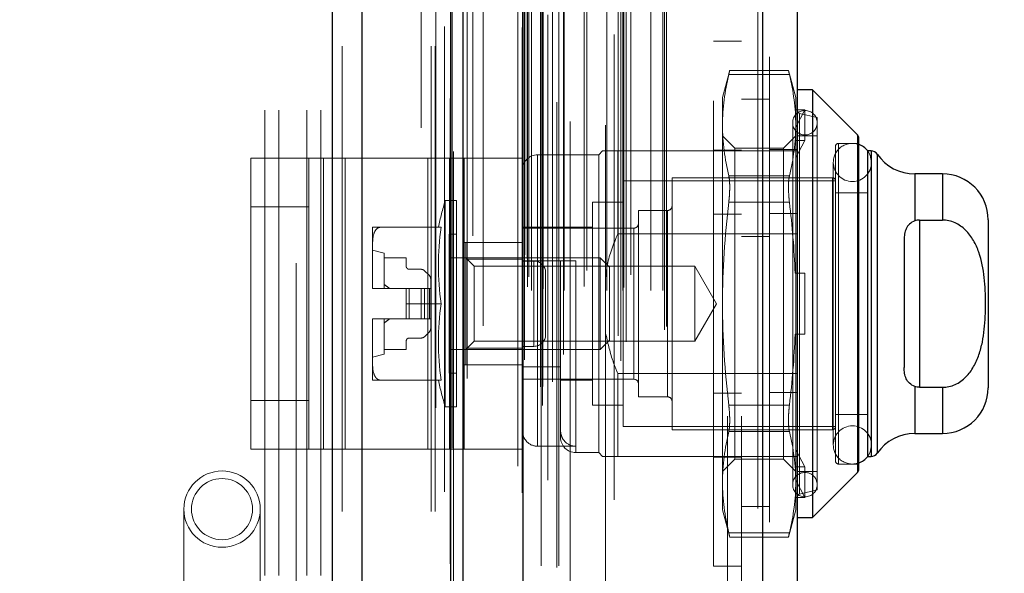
# Model space of a CAD drawing. Header units: inches. Extents: x 0.2 to 10.7, y 0.2 to 7.9.
# Tile 38 of 95: x 2.034 to 2.246, y 4.627 to 4.746. Entities that reach past the tile are written whole.
import ezdxf

# ---------------------------------------------------------------- set-up
doc = ezdxf.new("R2010")
doc.units = ezdxf.units.IN
doc.header["$MEASUREMENT"] = 0
doc.linetypes.add('HIDDEN', pattern=[0.07500000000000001, 0.05, -0.025])
doc.layers.add('DIMENSIONS', color=140, linetype='Continuous')
doc.styles.add('SLDTEXTSTYLE0', font='TXT', dxfattribs={"width": 0.7})
doc.dimstyles.new('SLDDIMSTYLE1', dxfattribs={"dimtxt": 0.0849609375, "dimasz": 0.13, "dimexe": 0, "dimexo": 0.0625, "dimgap": 0.021240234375, "dimtad": 0, "dimtih": 1, "dimtoh": 1, "dimlfac": 12, "dimrnd": 1e-09, "dimzin": 12, "dimdsep": 46, "dimtxsty": 'SLDTEXTSTYLE0', "dimsah": 1, "dimcen": 0.09, "dimadec": 0, "dimazin": 3, "dimtfac": 1, "dimtmove": 0, "dimatfit": 0, "dimfxl": 0, "dimfrac": 2, "dimtolj": 1, "dimtzin": 12, "dimarcsym": 0})

# ---------------------------------------------------------------- blocks, each defined once
blk = doc.blocks.new('_D_8')
at = {"layer": 'DIMENSIONS'}
for p, q in [((1.977655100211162, 4.74629069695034), (1.977655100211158, 5.612708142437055)), ((2.1294884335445, 5.025863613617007), (2.129488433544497, 5.612708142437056)), ((1.412636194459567, 5.487708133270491), (1.384106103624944, 5.487708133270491)), ((1.384106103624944, 5.487708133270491), (1.384106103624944, 5.352677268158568)), ((1.665105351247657, 5.487708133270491), (1.69363544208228, 5.487708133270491)), ((1.69363544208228, 5.487708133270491), (1.69363544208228, 5.352677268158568)), ((1.977655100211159, 5.487708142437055), (1.780243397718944, 5.487708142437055)), ((2.129488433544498, 5.487708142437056), (2.379488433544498, 5.487708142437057)), ((1.384106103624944, 5.352677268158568), (1.412636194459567, 5.352677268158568)), ((1.69363544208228, 5.352677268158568), (1.665105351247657, 5.352677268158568))]:
    blk.add_line(p, q, dxfattribs=at)
for points in [[(1.977655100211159, 5.487708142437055), (1.847655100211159, 5.507708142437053), (1.847655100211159, 5.467708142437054)], [(2.129488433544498, 5.487708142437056), (2.259488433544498, 5.467708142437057), (2.259488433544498, 5.507708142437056)]]:
    blk.add_solid(points, dxfattribs=at)
at = {"layer": 'DIMENSIONS', "char_height": 0.08333333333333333, "attachment_point": 1, "style": 'SLDTEXTSTYLE0'}
for s, insert in [('1.82', (1.412636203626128, 5.61415050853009)), ('46.3', (1.412636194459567, 5.460099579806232))]:
    blk.add_mtext(s, dxfattribs=dict(at, insert=insert))

msp = doc.modelspace()

# ---------------------------------------------------------------- linework, layer by layer
at = {"color": 7, "linetype": 'Continuous', "lineweight": 25}
for p, q in [((2.101412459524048, 3.040446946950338), (2.101412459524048, 4.986276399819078)), ((2.107776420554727, 3.040446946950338), (2.107776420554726, 4.985096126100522)), ((2.12685239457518, 3.040446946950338), (2.126852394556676, 4.976122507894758)), ((2.129488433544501, 3.040446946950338), (2.129488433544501, 4.975863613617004)), ((2.142291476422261, 4.95015945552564), (2.142291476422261, 3.066551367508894)), ((2.193812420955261, 4.941074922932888), (2.193812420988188, 3.075635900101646)), ((2.201249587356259, 4.938129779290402), (2.201249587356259, 3.078581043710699)), ((2.204530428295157, 4.73102607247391), (2.201249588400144, 4.73102607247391)), ((2.214180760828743, 4.721375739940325), (2.204530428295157, 4.73102607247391)), ((2.204530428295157, 4.73102607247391), (2.204530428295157, 4.639162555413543)), ((2.214180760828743, 4.721375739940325), (2.214180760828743, 4.64881288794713)), ((2.214372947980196, 4.720911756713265), (2.214372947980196, 4.649276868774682)), ((2.216341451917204, 4.717902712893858), (2.216341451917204, 4.652285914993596)), ((2.217081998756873, 4.717902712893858), (2.216370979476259, 4.717902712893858)), ((2.217081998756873, 4.717902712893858), (2.217081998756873, 4.652285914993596)), ((2.218428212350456, 4.717199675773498), (2.218428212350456, 4.652988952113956)), ((2.232417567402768, 4.712981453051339), (2.226505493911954, 4.712981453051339)), ((2.226505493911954, 4.712981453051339), (2.226505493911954, 4.702880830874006)), ((2.232417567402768, 4.712981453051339), (2.232417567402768, 4.703064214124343)), ((2.227496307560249, 4.703064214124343), (2.227496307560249, 4.667124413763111)), ((2.227496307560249, 4.703064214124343), (2.232417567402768, 4.703064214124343)), ((2.242260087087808, 4.703138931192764), (2.242260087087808, 4.667049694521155)), ((2.224215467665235, 4.698782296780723), (2.224215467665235, 4.671406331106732)), ((2.226505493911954, 4.667307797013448), (2.226505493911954, 4.657207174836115)), ((2.227496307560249, 4.667124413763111), (2.232417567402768, 4.667124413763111)), ((2.232417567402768, 4.667124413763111), (2.232417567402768, 4.657207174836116)), ((2.226505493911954, 4.657207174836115), (2.232417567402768, 4.657207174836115)), ((2.216370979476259, 4.652285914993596), (2.217081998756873, 4.652285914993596)), ((2.204530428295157, 4.639162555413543), (2.214180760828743, 4.64881288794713)), ((2.201249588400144, 4.639162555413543), (2.204530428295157, 4.639162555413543))]:
    msp.add_line(p, q, dxfattribs=at)
at = {"color": 7, "linetype": 'HIDDEN', "lineweight": 18}
for p, q in [((2.101412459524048, 4.986276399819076), (2.101412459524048, 3.040446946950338)), ((2.101412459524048, 4.986276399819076), (2.101412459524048, 3.040446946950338)), ((2.101412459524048, 3.040446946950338), (2.101412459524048, 4.986276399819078)), ((2.103533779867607, 3.040446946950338), (2.103533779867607, 4.985096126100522)), ((2.103533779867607, 3.040446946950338), (2.103533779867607, 4.985096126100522)), ((2.107776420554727, 3.040446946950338), (2.107776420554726, 4.985096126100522)), ((2.12260975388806, 3.040446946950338), (2.12260975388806, 4.976122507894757)), ((2.12260975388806, 3.040446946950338), (2.12260975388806, 4.976122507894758)), ((2.12685239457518, 3.040446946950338), (2.12685239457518, 4.976122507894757)), ((2.123488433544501, 3.040446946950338), (2.123488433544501, 4.975863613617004)), ((2.127106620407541, 3.054080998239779), (2.127106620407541, 4.962629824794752)), ((2.146516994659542, 3.06321732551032), (2.146516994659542, 4.953493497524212)), ((2.146516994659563, 3.063217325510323), (2.146516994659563, 4.953493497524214)), ((2.141249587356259, 4.95015945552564), (2.141249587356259, 3.066551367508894)), ((2.146091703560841, 3.067221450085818), (2.146091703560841, 4.949489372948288)), ((2.146601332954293, 3.067311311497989), (2.146601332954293, 4.94939951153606)), ((2.130361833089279, 3.069039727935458), (2.130361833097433, 4.947676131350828)), ((2.130361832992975, 3.069048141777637), (2.130361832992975, 4.947674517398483)), ((2.147662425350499, 4.947179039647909), (2.147662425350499, 3.069502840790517)), ((2.148654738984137, 3.068285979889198), (2.148654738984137, 4.948424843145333)), ((2.142189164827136, 4.94446540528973), (2.142189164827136, 3.072245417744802)), ((2.142215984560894, 3.072035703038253), (2.142215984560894, 4.944675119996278)), ((2.142667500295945, 3.072999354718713), (2.142667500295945, 4.943711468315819)), ((2.142667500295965, 3.072999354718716), (2.142667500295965, 4.943711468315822)), ((2.151052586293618, 3.074190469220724), (2.151052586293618, 4.942522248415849)), ((2.161897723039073, 4.94293705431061), (2.161897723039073, 3.073777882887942)), ((2.163329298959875, 3.072849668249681), (2.163329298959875, 4.943861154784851)), ((2.148685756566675, 3.075833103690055), (2.148685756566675, 4.940877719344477)), ((2.19277053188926, 4.941074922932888), (2.192770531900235, 3.075635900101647)), ((2.19277053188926, 3.075635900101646), (2.192770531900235, 4.941074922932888)), ((2.193812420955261, 3.075635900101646), (2.193812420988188, 4.941074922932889)), ((2.16274498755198, 3.078152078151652), (2.16274498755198, 4.938558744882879)), ((2.164509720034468, 3.076882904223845), (2.164509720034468, 4.939831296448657)), ((2.195249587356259, 4.938129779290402), (2.195249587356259, 3.078581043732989)), ((2.133798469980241, 3.080312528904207), (2.133798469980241, 4.936373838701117)), ((2.17276191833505, 3.079454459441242), (2.17276191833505, 4.937256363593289)), ((2.173194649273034, 3.080185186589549), (2.173194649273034, 4.936525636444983)), ((2.143338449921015, 3.088735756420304), (2.143338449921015, 4.927975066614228)), ((2.143338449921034, 3.088735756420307), (2.143338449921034, 4.927975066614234)), ((2.144181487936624, 3.087902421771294), (2.144181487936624, 4.928808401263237)), ((2.144181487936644, 3.087902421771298), (2.144181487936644, 4.92880840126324)), ((2.146255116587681, 4.928808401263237), (2.146255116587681, 3.087902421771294)), ((2.146255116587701, 3.087902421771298), (2.146255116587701, 4.92880840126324)), ((2.146671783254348, 3.088319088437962), (2.146671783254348, 4.928391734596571)), ((2.149588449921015, 4.928391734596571), (2.149588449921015, 3.088319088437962)), ((2.150005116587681, 3.087902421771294), (2.150005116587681, 4.928808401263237)), ((2.150005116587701, 4.92880840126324), (2.150005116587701, 3.087902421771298)), ((2.151178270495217, 3.087902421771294), (2.151178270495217, 4.928808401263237)), ((2.155476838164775, 3.088819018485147), (2.155476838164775, 4.927933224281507)), ((2.160348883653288, 3.087902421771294), (2.160348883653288, 4.928808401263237)), ((2.163793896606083, 3.087902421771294), (2.163793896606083, 4.928808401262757)), ((2.164006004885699, 3.088566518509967), (2.164006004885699, 4.928147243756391)), ((2.16982873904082, 3.087902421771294), (2.16982873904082, 4.928808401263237)), ((2.172361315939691, 3.087902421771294), (2.172361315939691, 4.928808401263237)), ((2.172361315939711, 3.087902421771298), (2.172361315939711, 4.92880840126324)), ((2.143582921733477, 3.090897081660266), (2.143582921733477, 4.925813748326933)), ((2.165520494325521, 3.091268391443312), (2.165520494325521, 4.925442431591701)), ((2.152469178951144, 4.924242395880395), (2.152469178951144, 3.092454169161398)), ((2.156024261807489, 3.092197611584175), (2.156024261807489, 4.924513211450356)), ((2.156024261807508, 3.092197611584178), (2.156024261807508, 4.92451321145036)), ((2.160080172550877, 4.923413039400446), (2.160080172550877, 3.093299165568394)), ((2.142720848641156, 3.095588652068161), (2.142720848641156, 4.92112217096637)), ((2.142720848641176, 3.095588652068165), (2.142720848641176, 4.921122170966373)), ((2.143268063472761, 3.094815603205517), (2.143268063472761, 4.921895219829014)), ((2.14326806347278, 3.09481560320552), (2.14326806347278, 4.921895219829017)), ((2.127395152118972, 4.917810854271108), (2.127395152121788, 3.098914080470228)), ((2.131528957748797, 3.099679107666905), (2.131528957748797, 4.917031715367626)), ((2.093655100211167, 4.893780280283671), (2.093655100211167, 4.576571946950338)), ((2.1204884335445, 3.122863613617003), (2.1204884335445, 4.893780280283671)), ((2.1204884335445, 3.122863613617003), (2.1204884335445, 4.893780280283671)), ((2.1204884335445, 3.122863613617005), (2.1204884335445, 4.893780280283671)), ((2.1204884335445, 3.122863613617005), (2.1204884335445, 4.893780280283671)), ((2.186249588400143, 3.160897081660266), (2.186249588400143, 4.855813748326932)), ((2.186249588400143, 3.160897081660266), (2.186249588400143, 4.855813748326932)), ((2.186249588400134, 4.855813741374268), (2.186249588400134, 3.160897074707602)), ((2.186249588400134, 4.855813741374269), (2.186249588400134, 3.160897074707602)), ((2.189249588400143, 3.160897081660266), (2.189249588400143, 4.855813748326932)), ((2.086905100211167, 4.226696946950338), (2.086905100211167, 4.778530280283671)), ((2.086905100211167, 4.226696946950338), (2.086905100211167, 4.778530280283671)), ((2.089905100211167, 4.226696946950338), (2.089905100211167, 4.778530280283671)), ((2.095905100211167, 4.226696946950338), (2.095905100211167, 4.778530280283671)), ((2.098905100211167, 4.226696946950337), (2.098905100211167, 4.778530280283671)), ((2.098905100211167, 4.226696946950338), (2.098905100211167, 4.778530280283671)), ((2.183249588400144, 4.62867764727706), (2.183249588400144, 4.741510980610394)), ((2.189249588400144, 4.741510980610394), (2.183249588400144, 4.741510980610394)), ((2.186737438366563, 4.735222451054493), (2.185173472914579, 4.729385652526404)), ((2.199377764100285, 4.735222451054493), (2.186717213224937, 4.735222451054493)), ((2.200921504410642, 4.729385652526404), (2.199357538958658, 4.735222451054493)), ((2.199563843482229, 4.734343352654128), (2.186531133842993, 4.734343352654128)), ((2.199563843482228, 4.734343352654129), (2.186531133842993, 4.734343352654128)), ((2.185173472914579, 4.729385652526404), (2.185173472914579, 4.723451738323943)), ((2.195249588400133, 4.729022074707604), (2.189249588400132, 4.729022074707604)), ((2.200921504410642, 4.729385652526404), (2.200921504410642, 4.723451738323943)), ((2.200791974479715, 4.726732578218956), (2.200921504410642, 4.726309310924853)), ((2.20289000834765, 4.726732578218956), (2.200791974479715, 4.726732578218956)), ((2.200921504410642, 4.723039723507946), (2.20289000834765, 4.726732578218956)), ((2.20289000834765, 4.72017089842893), (2.20289000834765, 4.726732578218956)), ((2.20551468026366, 4.725120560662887), (2.201758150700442, 4.725987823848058)), ((2.201758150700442, 4.644200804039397), (2.201758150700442, 4.725840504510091)), ((2.20551468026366, 4.725120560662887), (2.20551468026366, 4.645068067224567)), ((2.185173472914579, 4.723451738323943), (2.185173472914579, 4.685094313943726)), ((2.20026533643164, 4.723972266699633), (2.20026533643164, 4.646216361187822)), ((2.200921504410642, 4.723451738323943), (2.200921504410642, 4.691655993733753)), ((2.18783751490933, 4.718519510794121), (2.185173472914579, 4.721183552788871)), ((2.200921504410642, 4.721183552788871), (2.198257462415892, 4.718519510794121)), ((2.20289000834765, 4.72017089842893), (2.200791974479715, 4.72017089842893)), ((2.200791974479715, 4.72017089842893), (2.200921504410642, 4.719747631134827)), ((2.200921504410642, 4.716478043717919), (2.20289000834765, 4.72017089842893)), ((2.20551468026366, 4.721183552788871), (2.201249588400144, 4.721183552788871)), ((2.214180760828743, 4.64881288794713), (2.214180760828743, 4.721375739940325)), ((2.183249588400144, 4.718052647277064), (2.189249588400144, 4.718052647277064)), ((2.18783751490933, 4.718519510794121), (2.18783751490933, 4.651669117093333)), ((2.198257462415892, 4.718519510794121), (2.18783751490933, 4.718519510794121)), ((2.195249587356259, 4.718202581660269), (2.201249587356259, 4.718202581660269)), ((2.198257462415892, 4.718519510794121), (2.198257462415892, 4.651669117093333)), ((2.209451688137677, 4.718886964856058), (2.209451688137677, 4.651301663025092)), ((2.210107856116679, 4.650645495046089), (2.210107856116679, 4.719543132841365)), ((2.214372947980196, 4.719543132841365), (2.210107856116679, 4.719543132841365)), ((2.083861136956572, 4.653845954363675), (2.083861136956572, 4.716345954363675)), ((2.083861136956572, 4.716345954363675), (2.099488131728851, 4.716345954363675)), ((2.096361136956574, 4.653845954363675), (2.096361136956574, 4.716345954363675)), ((2.099488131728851, 4.653845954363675), (2.099488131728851, 4.716345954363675)), ((2.099488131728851, 4.716345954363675), (2.121880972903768, 4.716345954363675)), ((2.104174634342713, 4.653845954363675), (2.104174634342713, 4.716345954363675)), ((2.121880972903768, 4.653845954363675), (2.121880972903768, 4.716345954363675)), ((2.121880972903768, 4.716345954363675), (2.129694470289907, 4.716345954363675)), ((2.12656747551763, 4.653845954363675), (2.12656747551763, 4.716345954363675)), ((2.129694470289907, 4.716345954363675), (2.129694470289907, 4.653845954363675)), ((2.14219447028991, 4.716345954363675), (2.129694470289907, 4.716345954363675)), ((2.14219447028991, 4.716345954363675), (2.14219447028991, 4.653845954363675)), ((2.158598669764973, 4.717082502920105), (2.145475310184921, 4.717082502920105)), ((2.145475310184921, 4.654453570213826), (2.145475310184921, 4.716931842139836)), ((2.159418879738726, 4.717902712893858), (2.158598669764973, 4.717082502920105)), ((2.158598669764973, 4.717082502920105), (2.158598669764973, 4.65310612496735)), ((2.162699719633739, 4.717902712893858), (2.162699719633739, 4.700129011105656)), ((2.162699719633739, 4.717902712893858), (2.201249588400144, 4.717902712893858)), ((2.216370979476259, 4.717902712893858), (2.216341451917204, 4.717902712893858)), ((2.217081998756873, 4.652285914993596), (2.217081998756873, 4.717902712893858)), ((2.218428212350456, 4.652988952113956), (2.218428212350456, 4.717199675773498)), ((2.20898908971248, 4.715442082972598), (2.20898908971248, 4.654746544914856)), ((2.217191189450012, 4.654746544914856), (2.217191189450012, 4.715442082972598)), ((2.174346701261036, 4.712161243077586), (2.174346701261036, 4.658027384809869)), ((2.208795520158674, 4.712161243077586), (2.174346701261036, 4.712161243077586)), ((2.199563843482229, 4.712560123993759), (2.186531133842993, 4.712560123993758)), ((2.199563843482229, 4.712560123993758), (2.186531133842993, 4.712560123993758)), ((2.208795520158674, 4.658027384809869), (2.208795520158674, 4.712161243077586)), ((2.226505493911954, 4.702880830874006), (2.226505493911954, 4.712981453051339)), ((2.232417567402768, 4.703064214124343), (2.232417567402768, 4.712981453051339)), ((2.163848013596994, 4.711505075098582), (2.163848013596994, 4.658683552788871)), ((2.209451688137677, 4.711505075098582), (2.163848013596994, 4.711505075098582)), ((2.216341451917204, 4.708880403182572), (2.209451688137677, 4.708880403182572)), ((2.096361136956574, 4.705929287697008), (2.083861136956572, 4.705929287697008)), ((2.125645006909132, 4.707239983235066), (2.125645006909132, 4.662948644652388)), ((2.128086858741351, 4.707239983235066), (2.125645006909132, 4.707239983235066)), ((2.128086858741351, 4.707239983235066), (2.128086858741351, 4.662948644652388)), ((2.157286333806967, 4.706911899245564), (2.157286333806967, 4.66327672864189)), ((2.163848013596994, 4.706911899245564), (2.157286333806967, 4.706911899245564)), ((2.199563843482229, 4.706877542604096), (2.186531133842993, 4.706877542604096)), ((2.199563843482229, 4.706877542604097), (2.186531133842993, 4.706877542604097)), ((2.167128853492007, 4.705107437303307), (2.167128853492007, 4.665081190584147)), ((2.173362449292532, 4.705107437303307), (2.167128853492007, 4.705107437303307)), ((2.173362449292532, 4.665081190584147), (2.173362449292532, 4.705107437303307)), ((2.183249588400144, 4.704344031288), (2.189249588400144, 4.704344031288)), ((2.195249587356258, 4.704493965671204), (2.201249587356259, 4.704493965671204)), ((2.110042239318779, 4.701498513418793), (2.110042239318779, 4.698062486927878)), ((2.124755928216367, 4.701498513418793), (2.11161918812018, 4.701498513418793)), ((2.157286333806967, 4.701498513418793), (2.142194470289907, 4.701498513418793)), ((2.166144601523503, 4.701334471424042), (2.142194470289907, 4.701334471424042)), ((2.166144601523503, 4.668854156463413), (2.166144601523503, 4.701183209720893)), ((2.227496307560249, 4.703064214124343), (2.227496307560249, 4.667124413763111)), ((2.126446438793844, 4.700022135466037), (2.126446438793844, 4.670166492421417)), ((2.128086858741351, 4.700022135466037), (2.126446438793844, 4.700022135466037)), ((2.162699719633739, 4.700129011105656), (2.201249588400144, 4.700129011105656)), ((2.189249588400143, 4.699563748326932), (2.195249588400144, 4.699563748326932)), ((2.110042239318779, 4.698062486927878), (2.110042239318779, 4.688530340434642)), ((2.142194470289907, 4.698220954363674), (2.129694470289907, 4.698220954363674)), ((2.130055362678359, 4.69821767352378), (2.130055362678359, 4.694660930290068)), ((2.130055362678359, 4.69821767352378), (2.142194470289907, 4.69821767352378)), ((2.112502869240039, 4.69592108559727), (2.110042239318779, 4.696577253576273)), ((2.112502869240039, 4.69592108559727), (2.112502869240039, 4.688375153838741)), ((2.112502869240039, 4.694936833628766), (2.117260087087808, 4.694936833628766)), ((2.117260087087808, 4.694936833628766), (2.117260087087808, 4.693132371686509)), ((2.158882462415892, 4.694936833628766), (2.126446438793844, 4.694936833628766)), ((2.131831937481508, 4.693160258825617), (2.130055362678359, 4.694936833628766)), ((2.158882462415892, 4.694936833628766), (2.158882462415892, 4.675251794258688)), ((2.160895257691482, 4.692924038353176), (2.158882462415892, 4.694936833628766)), ((2.130055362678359, 4.694660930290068), (2.142194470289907, 4.694660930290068)), ((2.130055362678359, 4.694660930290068), (2.130055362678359, 4.675527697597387)), ((2.131831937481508, 4.693160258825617), (2.131831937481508, 4.677028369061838)), ((2.179264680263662, 4.693160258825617), (2.131831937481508, 4.693160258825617)), ((2.142194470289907, 4.694280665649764), (2.15039657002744, 4.694280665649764)), ((2.144694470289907, 4.694262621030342), (2.142194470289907, 4.694262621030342)), ((2.144694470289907, 4.675929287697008), (2.144694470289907, 4.694262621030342)), ((2.144694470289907, 4.694262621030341), (2.144694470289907, 4.675929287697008)), ((2.15039657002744, 4.671503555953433), (2.15039657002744, 4.694280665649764)), ((2.153677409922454, 4.694280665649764), (2.153677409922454, 4.653251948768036)), ((2.160895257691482, 4.692924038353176), (2.160895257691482, 4.677264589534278)), ((2.179264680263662, 4.693160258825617), (2.179264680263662, 4.677028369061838)), ((2.183921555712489, 4.685094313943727), (2.179264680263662, 4.693160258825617)), ((2.11791625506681, 4.692476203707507), (2.120461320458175, 4.692476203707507)), ((2.121157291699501, 4.692187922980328), (2.12222115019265, 4.691124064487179)), ((2.147194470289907, 4.678429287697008), (2.147194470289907, 4.691762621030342)), ((2.200791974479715, 4.691655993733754), (2.20289000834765, 4.691655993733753)), ((2.200921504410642, 4.678532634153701), (2.200921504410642, 4.691655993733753)), ((2.20289000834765, 4.678532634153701), (2.20289000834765, 4.691655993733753)), ((2.110042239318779, 4.688530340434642), (2.110042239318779, 4.688375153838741)), ((2.110042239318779, 4.688375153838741), (2.110043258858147, 4.688375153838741)), ((2.110043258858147, 4.688375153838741), (2.117260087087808, 4.688375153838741)), ((2.117260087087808, 4.688375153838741), (2.117260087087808, 4.685094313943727)), ((2.11791625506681, 4.688375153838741), (2.117260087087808, 4.688375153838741)), ((2.11791625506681, 4.688375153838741), (2.11791625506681, 4.681813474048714)), ((2.120461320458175, 4.688375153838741), (2.11791625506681, 4.688375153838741)), ((2.11791625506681, 4.688375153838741), (2.11791625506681, 4.681813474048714)), ((2.121157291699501, 4.688375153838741), (2.120461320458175, 4.688375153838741)), ((2.120461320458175, 4.688375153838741), (2.120461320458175, 4.681813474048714)), ((2.120461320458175, 4.688375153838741), (2.120461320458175, 4.681813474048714)), ((2.121157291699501, 4.688375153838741), (2.121157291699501, 4.681813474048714)), ((2.12222115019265, 4.688375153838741), (2.121157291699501, 4.688375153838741)), ((2.121157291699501, 4.688375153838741), (2.121157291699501, 4.681813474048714)), ((2.12222115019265, 4.688375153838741), (2.12222115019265, 4.681813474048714)), ((2.122509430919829, 4.688375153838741), (2.12222115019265, 4.688375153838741)), ((2.12222115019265, 4.688375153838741), (2.12222115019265, 4.681813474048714)), ((2.122509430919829, 4.690428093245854), (2.122509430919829, 4.688375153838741)), ((2.122509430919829, 4.688375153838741), (2.122509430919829, 4.681813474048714)), ((2.124755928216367, 4.685094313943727), (2.117260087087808, 4.685094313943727)), ((2.117260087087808, 4.681813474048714), (2.117260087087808, 4.685094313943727)), ((2.179264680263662, 4.677028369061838), (2.183921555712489, 4.685094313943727)), ((2.185173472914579, 4.685094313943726), (2.185173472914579, 4.646736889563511)), ((2.110042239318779, 4.681813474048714), (2.110042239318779, 4.681658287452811)), ((2.110042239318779, 4.681813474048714), (2.110043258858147, 4.681813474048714)), ((2.110042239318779, 4.681658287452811), (2.110042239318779, 4.672126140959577)), ((2.110043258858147, 4.681813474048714), (2.117260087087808, 4.681813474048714)), ((2.112502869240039, 4.681813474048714), (2.112502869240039, 4.674267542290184)), ((2.11791625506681, 4.681813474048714), (2.117260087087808, 4.681813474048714)), ((2.120461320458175, 4.681813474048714), (2.11791625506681, 4.681813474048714)), ((2.121157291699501, 4.681813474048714), (2.120461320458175, 4.681813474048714)), ((2.12222115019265, 4.681813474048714), (2.121157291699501, 4.681813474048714)), ((2.122509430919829, 4.681813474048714), (2.12222115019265, 4.681813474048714)), ((2.122509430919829, 4.681813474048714), (2.122509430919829, 4.679760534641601)), ((2.12222115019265, 4.679064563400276), (2.121157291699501, 4.678000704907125)), ((2.200791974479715, 4.678532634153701), (2.20289000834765, 4.678532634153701)), ((2.200921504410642, 4.678532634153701), (2.200921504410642, 4.646736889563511)), ((2.117260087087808, 4.677056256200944), (2.117260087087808, 4.675251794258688)), ((2.120461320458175, 4.677712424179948), (2.11791625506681, 4.677712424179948)), ((2.130055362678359, 4.675251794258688), (2.131831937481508, 4.677028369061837)), ((2.131831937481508, 4.677028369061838), (2.179264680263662, 4.677028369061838)), ((2.144694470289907, 4.675929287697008), (2.142194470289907, 4.675929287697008)), ((2.158882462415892, 4.675251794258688), (2.160895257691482, 4.677264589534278)), ((2.110042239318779, 4.673611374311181), (2.112502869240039, 4.674267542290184)), ((2.117260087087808, 4.675251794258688), (2.112502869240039, 4.675251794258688)), ((2.126446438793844, 4.675251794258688), (2.158882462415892, 4.675251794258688)), ((2.130055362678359, 4.675527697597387), (2.130055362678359, 4.671970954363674)), ((2.130055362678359, 4.675527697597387), (2.142194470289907, 4.675527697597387)), ((2.110042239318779, 4.672126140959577), (2.110042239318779, 4.668690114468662)), ((2.142194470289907, 4.671970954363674), (2.129694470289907, 4.671970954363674)), ((2.142194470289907, 4.671503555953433), (2.15039657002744, 4.671503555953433)), ((2.15039657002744, 4.671503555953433), (2.15039657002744, 4.657896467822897)), ((2.126446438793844, 4.670166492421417), (2.128086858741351, 4.670166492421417)), ((2.162699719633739, 4.670059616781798), (2.162699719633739, 4.652285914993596)), ((2.162699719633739, 4.670059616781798), (2.201249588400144, 4.670059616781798)), ((2.124755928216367, 4.668690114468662), (2.111619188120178, 4.668690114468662)), ((2.142194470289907, 4.668854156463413), (2.166144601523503, 4.668854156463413)), ((2.15039657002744, 4.668690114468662), (2.157286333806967, 4.668690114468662)), ((2.226505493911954, 4.657207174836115), (2.226505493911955, 4.667307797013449)), ((2.183249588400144, 4.665844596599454), (2.189249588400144, 4.665844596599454)), ((2.195249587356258, 4.665994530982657), (2.201249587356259, 4.665994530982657)), ((2.232417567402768, 4.657207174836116), (2.232417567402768, 4.667124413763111)), ((2.096361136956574, 4.664262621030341), (2.083861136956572, 4.664262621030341)), ((2.157286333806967, 4.66327672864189), (2.163848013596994, 4.66327672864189)), ((2.167128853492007, 4.665081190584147), (2.173362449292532, 4.665081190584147)), ((2.199563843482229, 4.663311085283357), (2.186531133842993, 4.663311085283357)), ((2.199563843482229, 4.663311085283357), (2.186531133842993, 4.663311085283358)), ((2.125645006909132, 4.662948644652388), (2.128086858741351, 4.662948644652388)), ((2.209451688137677, 4.661308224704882), (2.216341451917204, 4.661308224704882)), ((2.15039657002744, 4.657896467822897), (2.15039657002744, 4.656386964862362)), ((2.163848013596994, 4.658683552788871), (2.209451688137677, 4.658683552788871)), ((2.174346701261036, 4.658027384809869), (2.208795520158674, 4.658027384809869)), ((2.199563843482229, 4.657628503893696), (2.186531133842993, 4.657628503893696)), ((2.199563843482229, 4.657628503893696), (2.186531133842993, 4.657628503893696)), ((2.083861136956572, 4.653845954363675), (2.099488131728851, 4.653845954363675)), ((2.099488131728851, 4.653845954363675), (2.121880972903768, 4.653845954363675)), ((2.121880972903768, 4.653845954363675), (2.129694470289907, 4.653845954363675)), ((2.14219447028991, 4.653845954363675), (2.129694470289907, 4.653845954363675)), ((2.145475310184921, 4.654453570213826), (2.153677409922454, 4.654453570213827)), ((2.153677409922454, 4.65310612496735), (2.158598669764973, 4.65310612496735)), ((2.158598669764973, 4.65310612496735), (2.159418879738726, 4.652285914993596)), ((2.20289000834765, 4.650017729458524), (2.200921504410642, 4.653710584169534)), ((2.162699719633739, 4.652285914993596), (2.195249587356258, 4.652285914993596)), ((2.183249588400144, 4.65213598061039), (2.189249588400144, 4.65213598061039)), ((2.185173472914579, 4.649005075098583), (2.18783751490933, 4.651669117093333)), ((2.18783751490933, 4.651669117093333), (2.198257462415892, 4.651669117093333)), ((2.195249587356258, 4.652285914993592), (2.201249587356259, 4.652285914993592)), ((2.198257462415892, 4.651669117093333), (2.200921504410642, 4.649005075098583)), ((2.200791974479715, 4.650017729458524), (2.200921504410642, 4.650440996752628)), ((2.210107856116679, 4.650645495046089), (2.214372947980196, 4.650645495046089)), ((2.216341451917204, 4.652285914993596), (2.216370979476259, 4.652285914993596)), ((2.200791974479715, 4.650017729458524), (2.20289000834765, 4.650017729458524)), ((2.201249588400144, 4.649005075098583), (2.20551468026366, 4.649005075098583)), ((2.20289000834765, 4.650017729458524), (2.20289000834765, 4.643456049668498)), ((2.185173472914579, 4.646736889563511), (2.185173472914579, 4.64080297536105)), ((2.20289000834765, 4.643456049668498), (2.200921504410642, 4.647148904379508)), ((2.200921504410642, 4.646736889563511), (2.200921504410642, 4.64080297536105)), ((2.201758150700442, 4.644200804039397), (2.20551468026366, 4.645068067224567)), ((2.200791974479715, 4.643456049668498), (2.200921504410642, 4.643879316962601)), ((2.200791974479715, 4.643456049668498), (2.20289000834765, 4.643456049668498)), ((2.069498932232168, 4.640955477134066), (2.069498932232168, 4.624551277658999)), ((2.085903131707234, 4.624551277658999), (2.085903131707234, 4.640955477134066)), ((2.185173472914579, 4.64080297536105), (2.186737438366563, 4.634966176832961)), ((2.189249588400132, 4.641522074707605), (2.195249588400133, 4.641522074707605)), ((2.199357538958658, 4.634966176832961), (2.200921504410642, 4.64080297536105)), ((2.199563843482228, 4.635845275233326), (2.186531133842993, 4.635845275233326)), ((2.199563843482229, 4.635845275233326), (2.186531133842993, 4.635845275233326)), ((2.186717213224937, 4.634966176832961), (2.199377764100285, 4.634966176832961)), ((2.183249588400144, 4.62867764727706), (2.189249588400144, 4.62867764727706))]:
    msp.add_line(p, q, dxfattribs=at)
at = {"color": 7, "linetype": 'HIDDEN', "lineweight": 18, "flags": 128}
for points in [[(2.123599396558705, 4.962686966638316), (2.123598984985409, 4.023451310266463), (2.123599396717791, 3.054024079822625)], [(2.125499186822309, 4.944646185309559), (2.125499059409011, 4.023451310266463), (2.125499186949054, 3.072066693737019)], [(2.133798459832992, 3.080313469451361), (2.13379823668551, 3.931118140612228), (2.133798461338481, 4.936397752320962)], [(2.126670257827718, 4.929189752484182), (2.126669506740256, 4.023451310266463), (2.126670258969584, 3.087538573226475)], [(2.12667026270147, 4.929188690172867), (2.126669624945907, 4.046967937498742), (2.12667026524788, 3.087521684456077)], [(2.133786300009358, 3.089225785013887), (2.133786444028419, 3.993241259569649), (2.133786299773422, 4.927483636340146)], [(2.217191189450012, 4.715442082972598), (2.216879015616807, 4.717011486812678), (2.216370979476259, 4.717902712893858)], [(2.216370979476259, 4.652285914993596), (2.216879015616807, 4.653177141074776), (2.217191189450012, 4.654746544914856)]]:
    msp.add_lwpolyline(points, dxfattribs=at)
at = {"color": 7, "linetype": 'HIDDEN', "lineweight": 18}
for radius in [0.008202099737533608, 0.006561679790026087]:
    msp.add_circle((2.0777010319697, 4.640955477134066), radius, dxfattribs=at)
for centre, radius, start, end in [((2.20289000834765, 4.723972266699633), 0.002624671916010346, 0, 180), ((2.201905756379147, 4.726627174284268), 0.0006561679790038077, 180, 256.9999999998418), ((2.20289000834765, 4.723972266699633), 0.002624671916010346, 180, 0), ((2.213090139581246, 4.715442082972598), 0.004101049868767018, 71.77194722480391, 180), ((2.210107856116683, 4.718886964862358), 0.0006561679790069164, 90.00000000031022, 179.9999999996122), ((2.145475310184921, 4.713801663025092), 0.003280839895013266, 90, 180), ((2.213090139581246, 4.715442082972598), 0.00410104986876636, 180, 0), ((2.208795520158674, 4.711505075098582), 0.0006561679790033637, 0, 90), ((2.199228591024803, 4.685094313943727), 0.07684383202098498, 163.2503397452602, 167.6739543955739), ((2.173362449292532, 4.706091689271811), 0.0009842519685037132, 270.0000000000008, 0), ((2.180547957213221, 4.69329641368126), 0.05639170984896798, 171.6367379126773, 188.3632620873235), ((2.166144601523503, 4.702318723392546), 0.0009842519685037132, 270.0000000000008, 0), ((2.11791625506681, 4.693132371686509), 0.0006561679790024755, 180, 270.0000000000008), ((2.144694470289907, 4.691762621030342), 0.002500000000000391, 0, 90), ((2.120461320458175, 4.691491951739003), 0.0009842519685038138, 44.99999999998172, 90), ((2.121525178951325, 4.690428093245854), 0.0009842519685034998, 0, 45), ((2.121664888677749, 4.688529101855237), 0.01162264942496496, 179.993894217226, 180.7589344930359), ((2.121664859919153, 4.6885291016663), 0.01162262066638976, 179.9938932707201, 180.758935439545), ((2.180547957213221, 4.676892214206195), 0.05639170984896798, 171.6367379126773, 188.3632620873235), ((2.121664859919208, 4.681659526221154), 0.01162262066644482, 179.2410645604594, 180.0061067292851), ((2.12166488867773, 4.681659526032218), 0.01162264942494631, 179.2410655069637, 180.0061057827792), ((2.120461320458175, 4.678696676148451), 0.0009842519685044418, 270.0000000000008, 314.9999999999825), ((2.121525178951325, 4.679760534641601), 0.0009842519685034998, 315.0000000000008, 0), ((2.144694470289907, 4.678429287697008), 0.002499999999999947, 270.0000000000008, 0), ((2.11791625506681, 4.677056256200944), 0.0006561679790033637, 90, 180), ((2.199228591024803, 4.685094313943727), 0.07684383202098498, 192.3260456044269, 196.7496602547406), ((2.166144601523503, 4.667869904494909), 0.0009842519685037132, 0, 90), ((2.173362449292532, 4.664096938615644), 0.0009842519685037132, 0, 90), ((2.213090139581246, 4.654746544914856), 0.00410104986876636, 0, 180), ((2.208795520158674, 4.658683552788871), 0.0006561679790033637, 270.0000000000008, 0), ((2.153677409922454, 4.656386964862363), 0.003280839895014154, 180.0000000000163, 270.0000000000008), ((2.213090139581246, 4.654746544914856), 0.004101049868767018, 180, 288.2280527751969), ((2.210107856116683, 4.651301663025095), 0.0006561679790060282, 180.000000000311, 269.9999999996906), ((2.20289000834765, 4.646216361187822), 0.002624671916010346, 0, 180), ((2.20289000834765, 4.646216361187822), 0.002624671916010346, 180, 0), ((2.201905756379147, 4.643561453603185), 0.0006561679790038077, 103.0000000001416, 179.9999999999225)]:
    msp.add_arc(centre, radius, start, end, dxfattribs=at)
at = {"color": 7, "linetype": 'Continuous', "lineweight": 25}
for centre, radius, start, end in [((2.213716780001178, 4.720911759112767), 0.0006561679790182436, 4.653278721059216e-10, 44.99999999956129), ((2.213090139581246, 4.715442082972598), 0.004101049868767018, 36.86989764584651, 71.77194722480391), ((2.217081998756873, 4.716262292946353), 0.001640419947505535, 34.84990457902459, 90.0000000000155), ((2.226505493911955, 4.722823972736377), 0.00984251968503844, 214.849904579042, 270.0000000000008), ((2.232417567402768, 4.703138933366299), 0.009842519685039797, 5.170309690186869e-12, 90), ((2.232417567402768, 4.667049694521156), 0.009842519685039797, 270.0000000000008, 359.9999999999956), ((2.226505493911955, 4.647364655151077), 0.00984251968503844, 90, 145.1500954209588), ((2.217081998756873, 4.653926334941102), 0.001640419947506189, 269.9999999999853, 325.1500954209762), ((2.213090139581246, 4.654746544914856), 0.004101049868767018, 288.2280527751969, 323.1301023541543), ((2.213716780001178, 4.649276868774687), 0.0006561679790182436, 315.0000000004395, 359.9999999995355)]:
    msp.add_arc(centre, radius, start, end, dxfattribs=at)
at = {"color": 7, "linetype": 'HIDDEN', "lineweight": 18}
for points, knots in [([(2.186717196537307, 4.735135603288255), (2.186722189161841, 4.735157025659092), (2.186739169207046, 4.735229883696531), (2.186641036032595, 4.734808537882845), (2.186545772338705, 4.73440531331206), (2.186531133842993, 4.734343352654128)], [0, 0, 0, 0, 0.2606228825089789, 0.8863851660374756, 1, 1, 1, 1]), ([(2.199563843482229, 4.734343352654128), (2.19948751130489, 4.734668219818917), (2.199366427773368, 4.735183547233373), (2.199374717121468, 4.735148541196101), (2.199377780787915, 4.735135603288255)], [0, 0, 0, 0, 0.630409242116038, 1, 1, 1, 1]), ([(2.162699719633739, 4.717902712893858), (2.161896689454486, 4.717902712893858), (2.160266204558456, 4.717902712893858), (2.159263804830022, 4.717902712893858), (2.159482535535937, 4.717902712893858), (2.159511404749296, 4.717902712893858)], [0, 0, 0, 0, 0.4572276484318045, 0.9283620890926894, 1, 1, 1, 1]), ([(2.186531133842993, 4.712560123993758), (2.186599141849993, 4.712272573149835), (2.186650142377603, 4.711926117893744), (2.186719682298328, 4.711116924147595), (2.18673738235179, 4.710655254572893), (2.186737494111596, 4.709666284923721), (2.186719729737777, 4.709125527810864), (2.186650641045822, 4.708023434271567), (2.186599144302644, 4.707452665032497), (2.186531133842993, 4.706877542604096)], [0, 0, 0, 0, 0.25, 0.25, 0.5, 0.5, 0.75, 0.75, 1, 1, 1, 1]), ([(2.199563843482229, 4.706877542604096), (2.199495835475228, 4.707452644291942), (2.199444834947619, 4.708016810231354), (2.199375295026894, 4.709123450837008), (2.199357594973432, 4.709661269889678), (2.199357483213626, 4.710650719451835), (2.199375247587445, 4.71111505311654), (2.1994443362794, 4.711921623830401), (2.199495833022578, 4.712272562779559), (2.199563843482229, 4.712560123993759)], [0, 0, 0, 0, 0.25, 0.25, 0.5, 0.5, 0.75, 0.75, 1, 1, 1, 1]), ([(2.11161918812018, 4.701498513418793), (2.111425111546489, 4.70148549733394), (2.111245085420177, 4.701412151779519), (2.110942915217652, 4.701207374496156), (2.110818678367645, 4.701077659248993), (2.110506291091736, 4.70066018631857), (2.110374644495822, 4.700346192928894), (2.110087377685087, 4.699385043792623), (2.110042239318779, 4.698723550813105), (2.110042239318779, 4.698062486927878)], [0, 0, 0, 0, 0.1249999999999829, 0.1249999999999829, 0.2499999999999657, 0.2499999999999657, 0.4999999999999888, 0.4999999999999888, 1, 1, 1, 1]), ([(2.110042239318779, 4.701498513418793), (2.110042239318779, 4.701498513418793), (2.110087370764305, 4.701498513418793), (2.110375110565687, 4.701498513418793), (2.110508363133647, 4.701498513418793), (2.110817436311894, 4.701498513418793), (2.110942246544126, 4.701498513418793), (2.111244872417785, 4.701498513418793), (2.111424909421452, 4.701498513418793), (2.11161918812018, 4.701498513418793)], [0, 0, 0, 0, 0.5000000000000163, 0.5000000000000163, 0.7500000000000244, 0.7500000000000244, 0.8750000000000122, 0.8750000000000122, 1, 1, 1, 1]), ([(2.162699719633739, 4.700129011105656), (2.161803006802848, 4.697930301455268), (2.160562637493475, 4.694888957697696), (2.160184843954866, 4.6916441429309), (2.160080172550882, 4.69074513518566)], [0, 0, 0, 0, 0.7229401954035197, 1, 1, 1, 1]), ([(2.153677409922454, 4.694280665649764), (2.153233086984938, 4.694280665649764), (2.152796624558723, 4.694280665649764), (2.151992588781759, 4.694280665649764), (2.151627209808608, 4.694280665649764), (2.151029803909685, 4.694280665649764), (2.150792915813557, 4.694280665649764), (2.150478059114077, 4.694280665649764), (2.15039657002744, 4.694280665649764), (2.15039657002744, 4.694280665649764)], [0, 0, 0, 0, 0.25, 0.25, 0.5, 0.5, 0.75, 0.75, 1, 1, 1, 1]), ([(2.160080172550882, 4.678805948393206), (2.160517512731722, 4.676817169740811), (2.161173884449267, 4.673832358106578), (2.162317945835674, 4.671003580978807), (2.16269971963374, 4.670059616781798)], [0, 0, 0, 0, 0.6662995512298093, 1, 1, 1, 1]), ([(2.110042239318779, 4.672126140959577), (2.110042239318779, 4.671464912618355), (2.110087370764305, 4.670803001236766), (2.110375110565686, 4.669841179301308), (2.110508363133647, 4.669525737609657), (2.110817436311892, 4.669112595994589), (2.110942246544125, 4.668981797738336), (2.111244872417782, 4.668776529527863), (2.11142490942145, 4.668703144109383), (2.111619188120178, 4.668690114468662)], [0, 0, 0, 0, 0.5000000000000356, 0.5000000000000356, 0.7500000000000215, 0.7500000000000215, 0.8750000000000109, 0.8750000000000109, 1, 1, 1, 1]), ([(2.111619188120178, 4.668690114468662), (2.111425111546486, 4.668690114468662), (2.111245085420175, 4.668690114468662), (2.110942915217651, 4.668690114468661), (2.110818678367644, 4.668690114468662), (2.110506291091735, 4.668690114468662), (2.110374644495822, 4.668690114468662), (2.110087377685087, 4.668690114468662), (2.110042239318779, 4.668690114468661), (2.110042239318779, 4.668690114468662)], [0, 0, 0, 0, 0.1249999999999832, 0.1249999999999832, 0.2499999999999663, 0.2499999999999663, 0.4999999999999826, 0.4999999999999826, 1, 1, 1, 1]), ([(2.186531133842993, 4.663311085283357), (2.186599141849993, 4.662735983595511), (2.186650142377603, 4.6621718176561), (2.186719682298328, 4.661065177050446), (2.18673738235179, 4.660527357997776), (2.186737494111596, 4.659537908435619), (2.186719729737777, 4.659073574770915), (2.186650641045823, 4.658267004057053), (2.186599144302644, 4.657916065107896), (2.186531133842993, 4.657628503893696)], [0, 0, 0, 0, 0.25, 0.25, 0.5, 0.5, 0.75, 0.75, 1, 1, 1, 1]), ([(2.199563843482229, 4.657628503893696), (2.199495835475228, 4.657916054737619), (2.199444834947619, 4.65826250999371), (2.199375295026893, 4.659071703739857), (2.199357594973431, 4.659533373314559), (2.199357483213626, 4.660522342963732), (2.199375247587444, 4.66106310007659), (2.199444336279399, 4.662165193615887), (2.199495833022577, 4.662735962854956), (2.199563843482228, 4.663311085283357)], [0, 0, 0, 0, 0.25, 0.25, 0.5, 0.5, 0.75, 0.75, 1, 1, 1, 1]), ([(2.142194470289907, 4.657896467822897), (2.142194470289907, 4.657452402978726), (2.142274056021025, 4.657017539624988), (2.142590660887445, 4.656192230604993), (2.142824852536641, 4.655813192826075), (2.143724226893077, 4.654846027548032), (2.144585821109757, 4.654453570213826), (2.145475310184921, 4.654453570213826)], [0, 0, 0, 0, 0.2500000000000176, 0.2500000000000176, 0.5000000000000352, 0.5000000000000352, 1, 1, 1, 1]), ([(2.15039657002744, 4.657896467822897), (2.15039657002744, 4.657452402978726), (2.150476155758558, 4.657017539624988), (2.150792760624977, 4.656192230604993), (2.151026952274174, 4.655813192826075), (2.151926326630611, 4.654846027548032), (2.152787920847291, 4.654453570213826), (2.153677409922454, 4.654453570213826)], [0, 0, 0, 0, 0.25, 0.25, 0.5, 0.5, 1, 1, 1, 1]), ([(2.16269971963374, 4.652285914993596), (2.161896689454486, 4.652285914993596), (2.160266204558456, 4.652285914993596), (2.159263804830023, 4.652285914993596), (2.159482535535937, 4.652285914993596), (2.159511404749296, 4.652285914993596)], [0, 0, 0, 0, 0.4572276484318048, 0.9283620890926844, 1, 1, 1, 1]), ([(2.186531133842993, 4.635845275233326), (2.186607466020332, 4.635520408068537), (2.186728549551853, 4.635005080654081), (2.186720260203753, 4.635040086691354), (2.186717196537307, 4.6350530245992)], [0, 0, 0, 0, 0.6304092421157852, 1, 1, 1, 1]), ([(2.199377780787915, 4.6350530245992), (2.199372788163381, 4.635031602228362), (2.199355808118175, 4.634958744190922), (2.199453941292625, 4.635380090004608), (2.199549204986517, 4.635783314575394), (2.199563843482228, 4.635845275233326)], [0, 0, 0, 0, 0.2606228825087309, 0.8863851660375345, 1, 1, 1, 1])]:
    msp.add_open_spline(points, degree=3, knots=knots, dxfattribs=at)
for points in [[(2.186531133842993, 4.734343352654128), (2.185675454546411, 4.730725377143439), (2.185173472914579, 4.72709637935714), (2.185173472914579, 4.723451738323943)], [(2.200921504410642, 4.723451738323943), (2.200921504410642, 4.72709637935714), (2.20041952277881, 4.730725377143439), (2.199563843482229, 4.734343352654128)], [(2.185173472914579, 4.723451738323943), (2.185173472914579, 4.719807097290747), (2.185675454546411, 4.716178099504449), (2.186531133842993, 4.712560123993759)], [(2.199563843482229, 4.71256012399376), (2.20041952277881, 4.716178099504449), (2.200921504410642, 4.719807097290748), (2.200921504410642, 4.723451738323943)], [(2.186531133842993, 4.706877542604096), (2.185675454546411, 4.699641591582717), (2.185173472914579, 4.692383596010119), (2.185173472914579, 4.685094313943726)], [(2.200791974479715, 4.691655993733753), (2.200592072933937, 4.69674674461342), (2.20016204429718, 4.70181892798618), (2.199563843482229, 4.706877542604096)], [(2.112502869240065, 4.689229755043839), (2.112894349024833, 4.68894918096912), (2.113283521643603, 4.688665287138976), (2.113667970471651, 4.688375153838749)], [(2.185173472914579, 4.685094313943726), (2.185173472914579, 4.677805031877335), (2.185675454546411, 4.670547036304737), (2.186531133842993, 4.663311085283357)], [(2.113667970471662, 4.681813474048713), (2.113283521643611, 4.681523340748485), (2.112894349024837, 4.681239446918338), (2.112502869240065, 4.680958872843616)], [(2.199563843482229, 4.663311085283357), (2.20016204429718, 4.668369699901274), (2.200592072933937, 4.673441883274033), (2.200791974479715, 4.678532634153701)], [(2.185173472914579, 4.646736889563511), (2.185173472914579, 4.650381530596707), (2.185675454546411, 4.654010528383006), (2.186531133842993, 4.657628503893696)], [(2.200921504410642, 4.646736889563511), (2.200921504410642, 4.650381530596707), (2.20041952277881, 4.654010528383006), (2.199563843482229, 4.657628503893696)], [(2.186531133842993, 4.635845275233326), (2.185675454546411, 4.639463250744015), (2.185173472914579, 4.643092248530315), (2.185173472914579, 4.646736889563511)], [(2.199563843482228, 4.635845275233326), (2.20041952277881, 4.639463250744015), (2.200921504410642, 4.643092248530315), (2.200921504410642, 4.646736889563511)]]:
    msp.add_open_spline(points, degree=3, dxfattribs=at)
at = {"color": 7, "linetype": 'Continuous', "lineweight": 25}
for points, knots in [([(2.226505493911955, 4.702880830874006), (2.226055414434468, 4.702708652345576), (2.225670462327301, 4.70247587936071), (2.225051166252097, 4.701907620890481), (2.224818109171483, 4.701572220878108), (2.224482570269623, 4.700850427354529), (2.224374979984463, 4.700458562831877), (2.224241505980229, 4.699640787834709), (2.224215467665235, 4.699217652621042), (2.224215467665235, 4.698782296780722)], [0, 0, 0, 0, 0.25, 0.25, 0.5, 0.5, 0.75, 0.75, 1, 1, 1, 1]), ([(2.232417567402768, 4.667124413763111), (2.23289252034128, 4.667124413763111), (2.233357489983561, 4.667177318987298), (2.234268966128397, 4.667380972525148), (2.23472045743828, 4.667534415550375), (2.235576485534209, 4.667925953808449), (2.235980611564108, 4.668162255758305), (2.236746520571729, 4.668706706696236), (2.237108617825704, 4.669016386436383), (2.238102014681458, 4.670008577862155), (2.238661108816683, 4.67077055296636), (2.239596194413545, 4.672399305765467), (2.239967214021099, 4.673253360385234), (2.240575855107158, 4.675016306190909), (2.240813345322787, 4.675930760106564), (2.241183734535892, 4.677757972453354), (2.241318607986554, 4.678674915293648), (2.241622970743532, 4.681432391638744), (2.241698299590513, 4.683279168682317), (2.241696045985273, 4.686982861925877), (2.24161781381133, 4.688848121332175), (2.241199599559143, 4.692544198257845), (2.240855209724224, 4.694390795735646), (2.23993625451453, 4.697010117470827), (2.23955891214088, 4.697865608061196), (2.238619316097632, 4.699478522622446), (2.238063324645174, 4.700227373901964), (2.236728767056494, 4.701542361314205), (2.235980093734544, 4.702081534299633), (2.234699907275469, 4.702661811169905), (2.234253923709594, 4.702811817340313), (2.23335076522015, 4.703011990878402), (2.232889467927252, 4.703064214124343), (2.232417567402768, 4.703064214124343)], [0, 0, 0, 0, 0.03125000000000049, 0.03125000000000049, 0.06250000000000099, 0.06250000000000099, 0.09375000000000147, 0.09375000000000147, 0.125000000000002, 0.125000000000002, 0.1874999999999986, 0.1874999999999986, 0.2499999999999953, 0.2499999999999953, 0.312499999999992, 0.312499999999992, 0.3749999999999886, 0.3749999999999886, 0.4999999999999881, 0.4999999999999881, 0.6249999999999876, 0.6249999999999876, 0.7499999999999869, 0.7499999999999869, 0.8124999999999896, 0.8124999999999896, 0.8749999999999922, 0.8749999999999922, 0.9374999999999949, 0.9374999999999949, 0.9687499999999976, 0.9687499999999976, 1, 1, 1, 1]), ([(2.226505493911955, 4.667307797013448), (2.226055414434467, 4.667479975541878), (2.225670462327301, 4.667712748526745), (2.225051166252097, 4.668281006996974), (2.224818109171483, 4.668616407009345), (2.224482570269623, 4.669338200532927), (2.224374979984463, 4.669730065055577), (2.224241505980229, 4.670547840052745), (2.224215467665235, 4.670970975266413), (2.224215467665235, 4.671406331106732)], [0, 0, 0, 0, 0.25, 0.25, 0.5, 0.5, 0.75, 0.75, 1, 1, 1, 1])]:
    msp.add_open_spline(points, degree=3, knots=knots, dxfattribs=at)
for points in [[(2.227496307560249, 4.703064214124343), (2.227150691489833, 4.703064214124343), (2.226814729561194, 4.702999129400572), (2.226505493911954, 4.702880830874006)], [(2.227496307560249, 4.667124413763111), (2.227150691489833, 4.667124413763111), (2.226814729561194, 4.667189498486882), (2.226505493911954, 4.667307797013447)]]:
    msp.add_open_spline(points, degree=3, dxfattribs=at)

# ---------------------------------------------------------------- dimensions: what is measured, and where the dimension line sits
at = {"layer": 'DIMENSIONS'}
dim = msp.add_linear_dim(base=(2.129488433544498, 5.487708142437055), p1=(1.977655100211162, 4.69629069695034), p2=(2.1294884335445, 4.975863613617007), dimstyle='SLDDIMSTYLE1', dxfattribs=at)
dim.commit()
dim.dimension.update_dxf_attribs({"geometry": '_D_8', "text_midpoint": (1.538870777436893, 5.487708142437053), "dimtype": 160})

doc.saveas('drawing.dxf')
